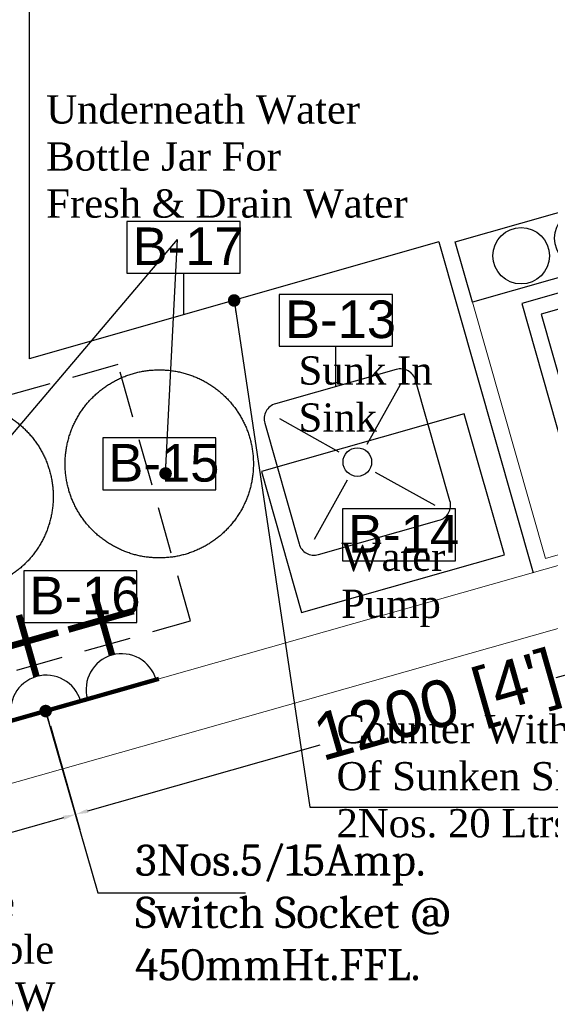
# Model space of a CAD drawing. Header units: millimetres. Extents: x 2950152 to 2989892, y -490837 to -470506.
# Tile 14 of 57: x 2971878 to 2972723, y -486398 to -484828. Entities that reach past the tile are written whole.
import ezdxf

# ---------------------------------------------------------------- set-up
doc = ezdxf.new("R2010")
doc.units = ezdxf.units.MM
doc.header["$LTSCALE"] = 1000
doc.header["$MEASUREMENT"] = 0
doc.header["$PDMODE"] = 3
doc.header["$PDSIZE"] = -1
for name, pattern in [('DASHED', [0.75, 0.5, -0.25]), ('HIDDEN', [0.375, 0.25, -0.125]), ('Hidden 2mm', [3, 2, -1])]:
    doc.linetypes.add(name, pattern=pattern)
doc.layers.get('0').update_dxf_attribs({"linetype": 'CONTINUOUS'})
doc.layers.get('Defpoints').update_dxf_attribs({"linetype": 'CONTINUOUS'})
doc.layers.add('A-DETL', color=1, linetype='CONTINUOUS', lineweight=15)
doc.layers.add('Equip No.', color=1, linetype='CONTINUOUS', lineweight=15)
for name, color, linetype in [('ELECTRICAL', 7, 'CONTINUOUS'), ('Equipment', 5, 'CONTINUOUS'), ('Equipment Name', 7, 'CONTINUOUS')]:
    doc.layers.add(name, color=color, linetype=linetype)
doc.styles.add('ARAIL', font='arial.ttf')
doc.styles.add('Arial', font='arial.ttf')
doc.styles.get("Standard").update_dxf_attribs({"font": 'arial.ttf'})
doc.styles.add('style12', font='BOOKOSI.TTF')
doc.dimstyles.new('TFS-Dim', dxfattribs={"dimtxt": 75, "dimasz": 20, "dimexe": 25, "dimexo": 25, "dimgap": 5, "dimtad": 0, "dimdec": 0, "dimzin": 0, "dimdsep": 46, "dimtxsty": 'Standard', "dimcen": 0.09, "dimclrd": 8, "dimclre": 8, "dimadec": 0, "dimazin": 0, "dimtfac": 1, "dimtdec": 0, "dimtofl": 0, "dimtmove": 0, "dimatfit": 3, "dimldrblk": 'DOT', "dimfxl": 0, "dimtolj": 1, "dimtzin": 0, "dimlwd": -1, "dimlwe": -1, "dimarcsym": 0})

# ---------------------------------------------------------------- blocks, each defined once
blk = doc.blocks.new('A$Cb3d84984')
at = {"layer": 'Equipment'}
for points in [[(750, -75), (150, -75), (150, 25), (750, 25)], [(225, -500), (675, -500), (675, -98.5), (225, -98.5)], [(250, -475), (650, -475), (650, -123.5), (250, -123.5)], [(650, -123.5), (250, -123.5), (250, -475), (650, -475)]]:
    blk.add_lwpolyline(points, close=True, dxfattribs=at)
at = {"layer": 'Equipment', "linetype": 'DASHED', "lineweight": 0, "ltscale": 100}
blk.add_lwpolyline([(750, -500), (150, -500), (150, -75), (750, -75)], close=True, dxfattribs=at)
at = {"layer": 'Equipment', "const_width": 15}
blk.add_lwpolyline([(450, -475), (450, -123.5)], dxfattribs=at)
at = {"layer": 'Equipment'}
for centre in [(245, -25), (347, -25), (449, -25), (551, -25), (653, -25)]:
    blk.add_circle(centre, 45, dxfattribs=at)
blk = doc.blocks.new('_Dot')
at = {"color": 0, "linetype": 'ByBlock', "lineweight": -2}
blk.add_line((-0.5, 0), (-1, 0), dxfattribs=at)
at = {"color": 0, "linetype": 'ByBlock', "const_width": 0.5}
blk.add_lwpolyline([(-0.25, 0, 1), (0.25, 0, 1)], format="xyb", close=True, dxfattribs=at)
blk = doc.blocks.new('*D820')
at = {"color": 8}
for p, q in [((2972720.5, -484407), (2972665.9, -484418.5)), ((2972694.5, -484432.9), (2972714.9, -484528.9)), ((2972832.4, -485083.7), (2972812, -484987.7)), ((2972866.6, -485096.9), (2972812, -485108.4))]:
    blk.add_line(p, q, dxfattribs=at)
at = {"color": 8, "lineweight": -2}
for points in [[(2972697.8, -484432.2), (2972691.3, -484433.6), (2972690.4, -484413.3)], [(2972835.6, -485083), (2972829.1, -485084.4), (2972836.5, -485103.3)]]:
    blk.add_solid(points, dxfattribs=at)
at = {"layer": 'Defpoints', "color": 0, "lineweight": -2}
for p in [(2972744.9, -484401.8), (2972891.1, -485091.7), (2972836.5, -485103.3)]:
    blk.add_point(p, dxfattribs=at)
at = {"color": 0, "lineweight": -2, "insert": (2972763.4, -484758.3), "char_height": 75, "attachment_point": 5, "rotation": 281.9588}
blk.add_mtext('\\A1;705 [2\'-4"]', dxfattribs=at)
blk = doc.blocks.new('A$C21C85089')
at = {"layer": 'ELECTRICAL'}
for points, const_width in [([(-42, 108.5), (43.4, 108.5)], 4.7), ([(0, 69.7), (0, 0)], 7.15), ([(-35.8, 30), (38, 30)], 7.15)]:
    blk.add_lwpolyline(points, dxfattribs=dict(at, const_width=const_width))
blk.add_arc((0, 108.5), 38.8, 180, 0, dxfattribs=at)
blk = doc.blocks.new('*D822')
at = {"layer": 'Defpoints', "color": 0, "lineweight": -2}
for p in [(2971920.3, -485930.3), (2971343.3, -486094.4), (2971390.2, -486259.4)]:
    blk.add_point(p, dxfattribs=at)
at = {"layer": 'ELECTRICAL', "color": 8}
for p, q in [((2971927.1, -485954.4), (2971974, -486119.4)), ((2971948, -486100.8), (2971842.1, -486130.9)), ((2971350.1, -486118.5), (2971397.1, -486283.5)), ((2971409.5, -486254), (2971515.3, -486223.9))]:
    blk.add_line(p, q, dxfattribs=at)
at = {"layer": 'ELECTRICAL', "color": 8, "lineweight": -2}
for points in [[(2971947, -486097.6), (2971948.9, -486104), (2971967.2, -486095.4)], [(2971408.5, -486250.8), (2971410.4, -486257.2), (2971390.2, -486259.4)]]:
    blk.add_solid(points, dxfattribs=at)
at = {"layer": 'ELECTRICAL', "color": 0, "lineweight": -2, "insert": (2971678.7, -486177.4), "char_height": 75, "attachment_point": 5, "rotation": 15.875}
blk.add_mtext("\\A1;600 [2']", dxfattribs=at)
blk = doc.blocks.new('*D823')
at = {"layer": 'Defpoints', "color": 0, "lineweight": -2}
for p in [(2973075, -485602), (2973121.9, -485767), (2971920.3, -485930.3)]:
    blk.add_point(p, dxfattribs=at)
at = {"layer": 'ELECTRICAL', "color": 8}
for p, q in [((2973081.8, -485626), (2973128.7, -485791)), ((2973102.7, -485772.4), (2972732.3, -485877.8)), ((2971927.1, -485954.4), (2971974, -486119.4)), ((2971986.4, -486089.9), (2972356.8, -485984.6))]:
    blk.add_line(p, q, dxfattribs=at)
at = {"layer": 'ELECTRICAL', "color": 8, "lineweight": -2}
for points in [[(2973101.7, -485769.2), (2973103.6, -485775.6), (2973121.9, -485767)], [(2971985.5, -486086.7), (2971987.3, -486093.1), (2971967.2, -486095.4)]]:
    blk.add_solid(points, dxfattribs=at)
at = {"layer": 'ELECTRICAL', "color": 0, "lineweight": -2, "insert": (2972544.5, -485931.2), "char_height": 75, "attachment_point": 5, "rotation": 15.875}
blk.add_mtext("\\A1;1200 [4']", dxfattribs=at)

msp = doc.modelspace()

# ---------------------------------------------------------------- linework, layer by layer
at = {"lineweight": -2}
msp.add_circle((2970013.8, -481719.3), 9117.6, dxfattribs=at)
at = {"layer": 'A-DETL', "linetype": 'Hidden 2mm', "ltscale": 30}
for p, q in [((2974473.5, -485204.2), (2971343.3, -486094.4)), ((2974623.3, -485262.4), (2971343.3, -486194.4))]:
    msp.add_line(p, q, dxfattribs=at)
at = {"layer": 'Equip No.', "lineweight": -2}
for p, q in [((2972138.9, -485232.6), (2972138.9, -485298.9)), ((2972381.7, -485413.4), (2972381.7, -485349))]:
    msp.add_line(p, q, dxfattribs=at)
for points in [[(2972048.8, -485232.6), (2972229, -485232.6), (2972229, -485149.9), (2972048.8, -485149.9)], [(2972291.6, -485349), (2972471.7, -485349), (2972471.7, -485266.2), (2972291.6, -485266.2)], [(2972392.1, -485690.9), (2972572.2, -485690.9), (2972572.2, -485608.2), (2972392.1, -485608.2)]]:
    msp.add_lwpolyline(points, close=True, dxfattribs=at)
at = {"layer": 'Equip No.', "lineweight": -2, "elevation": -0.5}
for points in [[(2972010.2, -485577.9), (2972190.3, -485577.9), (2972190.3, -485495.2), (2972010.2, -485495.2)], [(2971884.6, -485789.6), (2972064.7, -485789.6), (2972064.7, -485706.9), (2971884.6, -485706.9)]]:
    msp.add_lwpolyline(points, close=True, dxfattribs=at)
at = {"layer": 'Equipment', "color": 32, "ltscale": 50}
for p, q in [((2971893.3, -484401.8), (2971893.3, -485369.2)), ((2972545.9, -485182.6), (2971893.3, -485369.2)), ((2972545.9, -485182.6), (2972695.9, -485710.1))]:
    msp.add_line(p, q, dxfattribs=at)
at = {"layer": 'Equipment'}
for p, q in [((2972431.8, -485505), (2972484.7, -485410.1)), ((2972387.2, -485517.7), (2972292.3, -485464.8)), ((2972444.5, -485549.6), (2972539.4, -485602.5)), ((2972399.9, -485562.3), (2972347, -485657.2))]:
    msp.add_line(p, q, dxfattribs=at)
at = {"layer": 'Equipment', "linetype": 'HIDDEN', "ltscale": 0.3}
msp.add_lwpolyline([(2971765.2, -485895.9), (2972150.1, -485787), (2972034.4, -485378.1), (2971649.5, -485487)], close=True, dxfattribs=at)
at = {"layer": 'Equipment'}
msp.add_lwpolyline([(2972353.9, -485681.2), (2972546.2, -485626.5, 0.414214), (2972563.5, -485595.6), (2972508.7, -485403.2, 0.414214), (2972477.9, -485386), (2972285.5, -485440.7, 0.414214), (2972268.3, -485471.6), (2972323, -485664, 0.414214)], format="xyb", close=True, dxfattribs=at)
at = {"layer": 'Equipment', "color": 3, "linetype": 'HIDDEN', "ltscale": 250}
msp.add_lwpolyline([(2972650.2, -485681.6), (2972586.3, -485456.8), (2972263, -485548.8), (2972326.9, -485773.5)], close=True, dxfattribs=at)
for centre in [(2972100.3, -485536.5, -0.5), (2971781.4, -485588.7, -0.5)]:
    msp.add_circle(centre, 150, dxfattribs=at)
at = {"layer": 'Equipment'}
msp.add_circle((2972415.9, -485533.6), 22.8, dxfattribs=at)

# ---------------------------------------------------------------- block references
at = {"layer": 'ELECTRICAL', "xscale": 1.464380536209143, "yscale": 1.464380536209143, "zscale": 1.464380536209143, "rotation": 195.8750112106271}
for p in [(2971997.1, -485743.3), (2971876.8, -485777.5)]:
    msp.add_blockref('A$C21C85089', p, dxfattribs=at)
at = {"layer": 'Equipment', "rotation": 15.86928727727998}
msp.add_blockref('A$Cb3d84984', (2972434.4, -485247.5), dxfattribs=at)

# ---------------------------------------------------------------- texts
at = {"layer": 'ELECTRICAL', "color": 7, "insert": (2972061.9, -486143.4, 0), "char_height": 50, "width": 755.439, "attachment_point": 1, "style": 'ARAIL'}
msp.add_mtext('{\\fCambria|b0|i0|c0|p18;3Nos.5/15Amp. \\PSwitch Socket @ 450mmHt.FFL.}', dxfattribs=at)
at = {"layer": 'Equip No.', "color": 7, "char_height": 60, "attachment_point": 1, "style": 'Arial'}
for s, insert in [('B-17', (2972057.8, -485159.5, 1117.4)), ('B-13', (2972300.6, -485275.9, 1117.4)), ('B-15', (2972019.1, -485504.8, 1116.9)), ('B-14', (2972401.1, -485617.9, 1117.4)), ('B-16', (2971893.5, -485716.5, 1116.9))]:
    msp.add_mtext_dynamic_manual_height_columns(s, width=739.357, gutter_width=15, heights=[46.5], dxfattribs=dict(at, insert=insert))
at = {"layer": 'Equipment Name', "color": 0, "char_height": 45, "attachment_point": 1, "style": 'style12'}
for s, insert, width in [('\\A1;{\\C256;Underneath Water Bottle Jar For \\PFresh & Drain Water}', (2971920.3, -484948.8), 672.154), ('Sunk In \\PSink', (2972322.3, -485365), 672.154), ('\\A1;Water \\PPump', (2972390.3, -485662.1, -1117.4), 672.154), ('Counter With Provision\\POf Sunken Sink &\\P2Nos. 20 Ltrs Bottle Jars', (2972382.8, -485937, 1), 839.12), ('Table Top Ice Cube Machine With Bubble Jar Celfrost-IC15-BW\\P400x425x475Ht.', (2971328.8, -486213.5, 0.5), 690.218)]:
    msp.add_mtext(s, dxfattribs=dict(at, insert=insert, width=width))

# ---------------------------------------------------------------- dimensions: what is measured, and where the dimension line sits
at = {"lineweight": -2}
dim = msp.add_aligned_dim(p1=(2972744.9, -484401.8), p2=(2972891.1, -485091.7), distance=-55.8, dimstyle='TFS-Dim', dxfattribs=at)
dim.commit()
dim.dimension.update_dxf_attribs({"geometry": '*D820', "text_midpoint": (2972763.4, -484758.3)})
at = {"layer": 'ELECTRICAL', "lineweight": -2}
for p2, distance, picture, middle in [((2973075, -485602), -171.6, '*D823', (2972544.5, -485931.2)), ((2971343.3, -486094.4), 171.6, '*D822', (2971678.7, -486177.4))]:
    dim = msp.add_aligned_dim(p1=(2971920.3, -485930.3), p2=p2, distance=distance, dimstyle='TFS-Dim', dxfattribs=at)
    dim.commit()
    dim.dimension.update_dxf_attribs({"geometry": picture, "text_midpoint": middle})

# ---------------------------------------------------------------- leaders
at = {"layer": 'ELECTRICAL', "color": 7}
msp.add_leader([(2971919.3, -485930.7), (2972002.3, -486220.7), (2972237.8, -486220.7)], dimstyle='TFS-Dim', override={"dimgap": 5, "dimtad": 0, "dimfxl": 1.25, "dimfxlon": 1, "dimtfill": 1, "dimarcsym": 1}, dxfattribs=at)
at = {"layer": 'Equipment Name', "lineweight": -2}
for points in [[(2971781.4, -485588.7, -0.5), (2972129.4, -485178.7, -0.5)], [(2972110.4, -485551.8, -0.5), (2972129.4, -485178.7, -0.5)]]:
    msp.add_leader(points, dimstyle='TFS-Dim', override={"dimgap": 5, "dimtad": 0, "dimfxl": 1.25, "dimfxlon": 1, "dimtfill": 1, "dimarcsym": 1}, dxfattribs=at)
at = {"layer": 'Equipment Name', "color": 0}
msp.add_leader([(2972219.6, -485275.9), (2972340.3, -486083.7), (2973094.8, -486083.7)], dimstyle='TFS-Dim', override={"dimgap": 5, "dimtad": 0, "dimfxl": 1.25, "dimfxlon": 1, "dimtfill": 1, "dimarcsym": 1}, dxfattribs=at)

doc.saveas('drawing.dxf')
